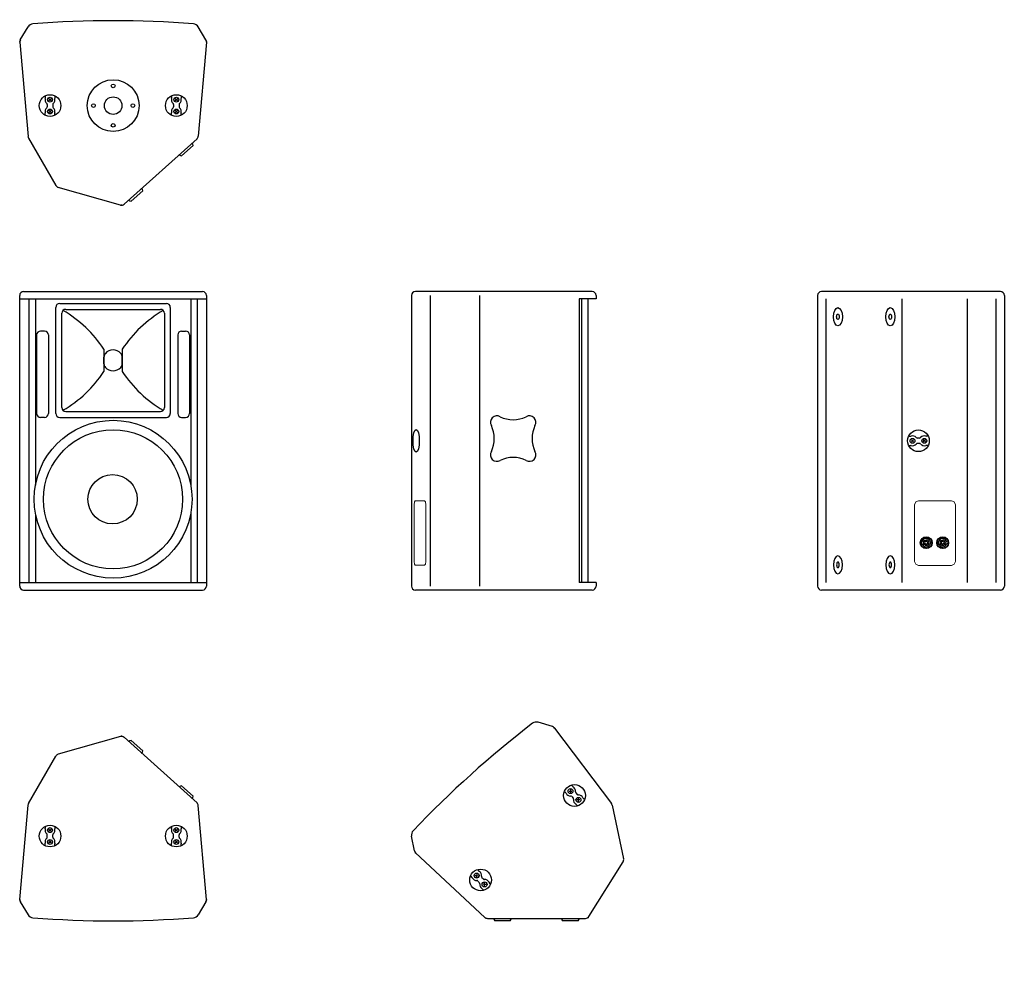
# Model space of a CAD drawing. Extents: x 672 to 2667, y 877 to 2812.
import ezdxf

# ---------------------------------------------------------------- set-up
doc = ezdxf.new("R2010")
doc.units = 0
for name, color, linetype in [('KF_CA_1215_6_M_BOTTOM', 7, 'CONTINUOUS'), ('KF_CA_1215_6_M_FRONT', 7, 'CONTINUOUS'), ('KF_CA_1215_6_M_REAR', 7, 'CONTINUOUS'), ('KF_CA_1215_6_M_SIDE', 7, 'CONTINUOUS'), ('KF_CA_1215_6_M_TOP', 7, 'CONTINUOUS')]:
    doc.layers.add(name, color=color, linetype=linetype)

# ---------------------------------------------------------------- blocks, each defined once
blk = doc.blocks.new('KF_CA_1215_6_M_BOTTOM')
at = {"layer": 'KF_CA_1215_6_M_BOTTOM'}
for p, q in [((-188.1, -38.4), (-172.4, -12.4)), ((188.2, -38.4), (172.5, -12.4)), ((-189.2, -43.2), (-172.5, -234.4)), ((189.3, -43.2), (172.6, -233.8)), ((-137.4, -152.2), (-137.4, -156.4)), ((-130, -157.9), (-127.9, -160)), ((-125.8, -157.9), (-127.9, -160)), ((-118.4, -152.2), (-118.4, -156.4)), ((118.6, -152.2), (118.6, -156.4)), ((126, -157.9), (128.1, -160)), ((130.2, -157.9), (128.1, -160)), ((137.6, -152.2), (137.6, -156.4)), ((-133.4, -169.8), (-133.4, -174.2)), ((-127.9, -160), (-130, -162.1)), ((-127.9, -160), (-125.8, -162.1)), ((-122.4, -169.8), (-122.4, -174.2)), ((122.6, -169.8), (122.6, -174.2)), ((128.1, -160), (126, -162.1)), ((128.1, -160), (130.2, -162.1)), ((133.6, -169.8), (133.6, -174.2)), ((-137.4, -191.8), (-137.4, -187.6)), ((-127.9, -184), (-130, -181.9)), ((-130, -186.1), (-127.9, -184)), ((-127.9, -184), (-125.8, -181.9)), ((-125.8, -186.1), (-127.9, -184)), ((-118.4, -191.8), (-118.4, -187.6)), ((118.6, -191.8), (118.6, -187.6)), ((128.1, -184), (126, -181.9)), ((126, -186.1), (128.1, -184)), ((128.1, -184), (130.2, -181.9)), ((130.2, -186.1), (128.1, -184)), ((137.6, -191.8), (137.6, -187.6)), ((-171.5, -237.7), (-115.9, -334)), ((170, -239.1), (22.3, -372.1)), ((138.9, -273.8), (162.2, -252.8)), ((14.7, -373.8), (-111.2, -337.7)), ((36.7, -365.8), (60.1, -344.8))]:
    blk.add_line(p, q, dxfattribs=at)
for centre, radius in [((0.1, -172), 52.5), ((0.1, -132), 3.75), ((-127.9, -172), 22), ((-127.9, -160), 5), ((0.1, -172), 17.8), ((128.1, -172), 22), ((128.1, -160), 5), ((-127.9, -184), 5), ((-39.9, -172), 3.75), ((40.1, -172), 3.75), ((128.1, -184), 5), ((0.1, -212), 3.75)]:
    blk.add_circle(centre, radius, dxfattribs=at)
for centre, radius, start, end in [((0.1, -2070.2), 2070.2, 85.4927, 94.51), ((-161.7, -18.9), 12.5, 94.5094, 148.9999), ((161.9, -18.9), 12.5, 31.0001, 85.4906), ((-181.2, -42.5), 8, 149, 185.0001), ((181.3, -42.5), 8, 354.9999, 31), ((-127.9, -160), 10, 164.0576, 229.1678), ((-140.4, -156.4), 3, 344.0576, 0), ((-127.9, -160), 10, 310.8322, 15.9424), ((-115.4, -156.4), 3, 180, 195.9424), ((128.1, -160), 10, 164.0576, 229.1678), ((115.6, -156.4), 3, 344.0576, 0), ((128.1, -160), 10, 310.8322, 15.9424), ((140.6, -156.4), 3, 180, 195.9424), ((-127.9, -184), 10, 130.8322, 195.9424), ((-136.4, -169.8), 3, 0, 49.1678), ((-136.4, -174.2), 3, 310.8322, 0), ((-119.4, -169.8), 3, 130.8322, 180), ((-119.4, -174.2), 3, 180, 229.1678), ((-127.9, -184), 10, 344.0576, 49.1678), ((128.1, -184), 10, 130.8322, 195.9424), ((119.6, -169.8), 3, 0, 49.1678), ((119.6, -174.2), 3, 310.8322, 0), ((136.6, -169.8), 3, 130.8322, 180), ((136.6, -174.2), 3, 180, 229.1678), ((128.1, -184), 10, 344.0576, 49.1678), ((-140.4, -187.6), 3, 0, 15.9424), ((-115.4, -187.6), 3, 164.0576, 180), ((115.6, -187.6), 3, 0, 15.9424), ((140.6, -187.6), 3, 164.0576, 180), ((-164.6, -233.7), 8, 185.0001, 210.0001), ((164.6, -233.1), 8, 312, 354.9999), ((143.4, -255.4), 19, 7.8133, 24.6185), ((143.4, -255.4), 19, 239.3815, 256.1867), ((-109, -330), 8, 210.0001, 254), ((41.2, -347.4), 19, 7.8133, 24.6185), ((16.9, -366.1), 8, 254, 312), ((41.2, -347.4), 19, 239.3815, 256.1867)]:
    blk.add_arc(centre, radius, start, end, dxfattribs=at)
for p in [(-189.2, -42.5), (189.3, -42.5), (16.9, -374.1)]:
    blk.add_point(p, dxfattribs=at)
blk = doc.blocks.new('KF_CA_1215_6_FRONT')
at = {"layer": 'KF_CA_1215_6_M_FRONT'}
for p, q in [((-181.3, 0), (181.3, 0)), ((-189.3, -597), (-189.3, -8)), ((-189.2, -15), (189.2, -15)), ((-170.5, -15), (-170.5, -590)), ((-157.5, -15), (-157.5, -392.4)), ((157.5, -15), (157.5, -393.2)), ((170.5, -15), (170.5, -590)), ((189.3, -8), (189.3, -597)), ((-116, -247), (-116, -32)), ((-108, -24), (108, -24)), ((-96, -36), (96, -36)), ((116, -32), (116, -247)), ((-104, -235), (-104, -44)), ((104, -44), (104, -235)), ((-155, -88), (-155, -247)), ((-139, -80), (-147, -80)), ((-131, -88), (-131, -247)), ((131, -88), (131, -247)), ((139, -80), (147, -80)), ((155, -88), (155, -247)), ((-18.5, -116.9), (-18.5, -162.1)), ((18.6, -116.9), (18.6, -162.1)), ((-18.5, -146.3), (-18.5, -132.7)), ((18.6, -146.3), (18.6, -132.7)), ((-139, -255), (-147, -255)), ((-108, -255), (108, -255)), ((-96, -243), (96, -243)), ((139, -255), (147, -255)), ((-157.5, -451.6), (-157.5, -590)), ((157.5, -447.5), (157.5, -590)), ((-189.2, -590), (189.2, -590)), ((-181.3, -605), (181.3, -605))]:
    blk.add_line(p, q, dxfattribs=at)
for centre, radius in [((0, -421), 160), ((0, -421), 141), ((-1, -421), 50)]:
    blk.add_circle(centre, radius, dxfattribs=at)
for centre, radius, start, end in [((-181.3, -8), 8, 90, 180), ((181.3, -8), 8, 0, 90), ((-108, -32), 8, 90, 180), ((-96, -44), 8, 90, 180), ((-228.2, -255.4), 251.3, 33.4602, 59.7435), ((228.3, -255.4), 251.3, 120.2565, 146.5398), ((96, -44), 8, 0, 90), ((108, -32), 8, 0, 90), ((-147, -88), 8, 90, 180), ((-139, -88), 8, 0, 90), ((139, -88), 8, 90, 180), ((147, -88), 8, 0, 90), ((0, -139.5), 21.2, 42.291, 137.709), ((-7.4, -132.7), 11.1, 137.709, 180), ((7.5, -132.7), 11.1, 0, 42.291), ((-7.4, -146.3), 11.1, 180, 222.291), ((0, -139.5), 21.2, 222.291, 317.709), ((7.5, -146.3), 11.1, 317.709, 0), ((-228.2, -23.6), 251.3, 300.2565, 326.5398), ((228.3, -23.6), 251.3, 213.4602, 239.7435), ((-96, -235), 8, 180, 270), ((96, -235), 8, 270, 0), ((-147, -247), 8, 180, 270), ((-139, -247), 8, 270, 0), ((-108, -247), 8, 180, 270), ((108, -247), 8, 270, 0), ((139, -247), 8, 180, 270), ((147, -247), 8, 270, 0), ((-181.3, -597), 8, 180, 270), ((181.3, -597), 8, 270, 0)]:
    blk.add_arc(centre, radius, start, end, dxfattribs=at)
blk = doc.blocks.new('KF_CA_1215_6_SIDE')
at = {"layer": 'KF_CA_1215_6_M_SIDE'}
for p, q in [((179.1, 0), (-179.1, 0)), ((-187.1, -8), (-187.1, -597)), ((-149.3, -8), (-149.3, -597)), ((-49, -8), (-49, -597)), ((152.6, -15), (152.6, -590)), ((187.1, -15), (152.6, -15)), ((157.6, -15), (157.6, -590)), ((170.6, -15), (170.6, -590)), ((187.1, -8), (187.1, -15)), ((187.1, -590), (152.6, -590)), ((187.1, -590), (187.1, -597)), ((179.1, -605), (-179.1, -605))]:
    blk.add_line(p, q, dxfattribs=at)
at = {"layer": 'KF_CA_1215_6_M_SIDE', "lineweight": 0}
for p, q in [((-181.3, -426.3), (-181.9, -432)), ((-181.9, -432), (-181.9, -547)), ((-158.9, -426.3), (-160.5, -424)), ((-158.2, -432), (-158.9, -426.3)), ((-158.2, -547), (-158.2, -432)), ((-181.9, -547), (-181.3, -552.6)), ((-158.9, -552.6), (-158.2, -547))]:
    blk.add_line(p, q, dxfattribs=at)
for points in [[(-181.3, -426.3), (-179.7, -424), (-160.5, -424)], [(-158.9, -552.6), (-160.5, -554.9), (-179.7, -554.9), (-181.3, -552.6)]]:
    blk.add_lwpolyline(points, dxfattribs=at)
at = {"layer": 'KF_CA_1215_6_M_SIDE'}
for centre, radius, start, end in [((179.1, -8), 8, 0, 90), ((-179.1, -8), 8, 90, 180), ((-14.2, -264.8), 13, 58.6012, 211.4006), ((18.9, -198.8), 60.9, 244.3941, 295.6054), ((52, -264.8), 13, 328.6012, 121.4006), ((-81.3, -298), 62, 334.7358, 25.264), ((119.2, -298), 62, 154.7358, 205.264), ((-14.1, -331.2), 13, 148.6012, 301.4006), ((19, -397.1), 60.8, 64.3725, 115.627), ((52, -331.2), 13, 238.6013, 31.4006), ((-179.1, -597), 8, 180, 270), ((179.1, -597), 8, 270, 0)]:
    blk.add_arc(centre, radius, start, end, dxfattribs=at)
blk.add_ellipse((-177.6, -302.5), major_axis=(0, 22.9), ratio=0.276753, dxfattribs=at)
blk = doc.blocks.new('KF_CA_1215_6_REAR')
at = {"layer": 'KF_CA_1215_6_M_REAR'}
for p, q in [((181.3, 0), (-181.3, 0)), ((-189.3, -8), (-189.3, -597)), ((-172.2, -15), (-172.2, -590)), ((-18.7, -15), (-18.7, -590)), ((114, -15), (114, -590)), ((172.2, -15), (172.2, -590)), ((189.3, -8), (189.3, -597)), ((-4.7, -293), (-0.4, -293)), ((17.3, -297), (13, -297)), ((35, -293), (30.7, -293)), ((-4.7, -312), (-0.4, -312)), ((1, -300.4), (3.2, -302.5)), ((1, -304.6), (3.2, -302.5)), ((3.2, -302.5), (5.3, -300.4)), ((3.2, -302.5), (5.3, -304.6)), ((17.3, -308), (13, -308)), ((27.2, -302.5), (25, -300.4)), ((27.2, -302.5), (25, -304.6)), ((29.3, -300.4), (27.2, -302.5)), ((29.3, -304.6), (27.2, -302.5)), ((35, -312), (30.7, -312)), ((21.9, -506.3), (22.9, -506.3)), ((21.9, -512), (22.9, -512)), ((27.2, -505.5), (26.9, -505.2)), ((27, -513.2), (27.3, -512.9)), ((29.1, -507.3), (28.6, -506.8)), ((28.6, -511.5), (29.1, -511)), ((32.8, -507.2), (33.3, -506.7)), ((33.3, -511.4), (32.8, -510.9)), ((34.6, -505.4), (34.9, -505)), ((35, -513.1), (34.7, -512.8)), ((39.3, -507.2), (40.3, -507.2)), ((39.3, -511), (40.3, -511)), ((55.3, -506.3), (56.3, -506.3)), ((55.3, -512), (56.3, -512)), ((60.6, -505.5), (60.3, -505.2)), ((60.4, -513.2), (60.7, -512.9)), ((62.5, -507.3), (62, -506.8)), ((62, -511.5), (62.5, -511)), ((66.2, -507.2), (66.7, -506.7)), ((66.7, -511.4), (66.2, -510.9)), ((68, -505.4), (68.3, -505)), ((68.4, -513.1), (68.1, -512.8)), ((72.7, -507.2), (73.7, -507.2)), ((72.7, -511), (73.7, -511)), ((181.3, -605), (-181.3, -605))]:
    blk.add_line(p, q, dxfattribs=at)
at = {"layer": 'KF_CA_1215_6_M_REAR', "lineweight": 0}
for p, q in [((9.7, -426.4), (7.5, -432)), ((7.5, -432), (7.5, -547)), ((87.9, -426.4), (82.4, -424)), ((90.1, -432), (87.9, -426.4)), ((90.1, -547), (90.1, -432)), ((7.5, -547), (9.7, -552.6)), ((87.9, -552.6), (90.1, -547))]:
    blk.add_line(p, q, dxfattribs=at)
for points in [[(9.7, -426.4), (15.2, -424), (82.4, -424)], [(87.9, -552.6), (82.4, -555), (15.2, -555), (9.7, -552.6)]]:
    blk.add_lwpolyline(points, dxfattribs=at)
at = {"layer": 'KF_CA_1215_6_M_REAR'}
for centre, radius in [((15.2, -302.5), 22), ((3.2, -302.5), 5), ((27.2, -302.5), 5), ((31, -509.1), 12), ((31, -509.1), 11.4), ((64.4, -509.1), 12), ((64.4, -509.1), 11.4)]:
    blk.add_circle(centre, radius, dxfattribs=at)
for centre, radius, start, end in [((-181.3, -8), 8, 90, 180), ((181.3, -8), 8, 0, 90), ((-0.4, -290), 3, 270, 285.9424), ((3.2, -302.5), 10, 40.8322, 105.9424), ((13, -294), 3, 220.8322, 270), ((17.3, -294), 3, 270, 319.1678), ((27.2, -302.5), 10, 74.0576, 139.1678), ((30.7, -290), 3, 254.0576, 270), ((-0.4, -315), 3, 74.0576, 90), ((3.2, -302.5), 10, 254.0576, 319.1678), ((13, -311), 3, 90, 139.1678), ((17.3, -311), 3, 40.8322, 90), ((27.2, -302.5), 10, 220.8322, 285.9424), ((30.7, -315), 3, 90, 105.9424), ((31, -509.1), 9.5, 162.5424, 197.4576), ((31, -509.1), 8.55, 12.8396, 160.5288), ((31, -509.1), 8.55, 199.4712, 347.1604), ((31, -509.1), 5.7, 135.8579, 225.8583), ((31, -509.1), 5.22, 45.8579, 135.8579), ((31, -509.1), 5.22, 225.8583, 315.8579), ((31, -509.1), 3.32, 135.8585, 225.8591), ((31, -509.1), 2.61, 45.857, 135.8588), ((31, -509.1), 2.61, 225.8597, 315.8588), ((31, -509.1), 3.32, 315.8585, 45.857), ((31, -509.1), 5.7, 315.8579, 45.8578), ((31, -509.1), 9.5, 348.463, 11.537), ((64.4, -509.1), 9.5, 162.5424, 197.4576), ((64.4, -509.1), 8.55, 12.8396, 160.5288), ((64.4, -509.1), 8.55, 199.4712, 347.1604), ((64.4, -509.1), 5.7, 135.8579, 225.8583), ((64.4, -509.1), 5.22, 45.8579, 135.8579), ((64.4, -509.1), 5.22, 225.8583, 315.8579), ((64.4, -509.1), 3.32, 135.8585, 225.8591), ((64.4, -509.1), 2.61, 45.857, 135.8588), ((64.4, -509.1), 2.61, 225.8597, 315.8588), ((64.4, -509.1), 3.32, 315.8585, 45.857), ((64.4, -509.1), 5.7, 315.8579, 45.8578), ((64.4, -509.1), 9.5, 348.463, 11.537), ((-181.3, -597), 8, 180, 270), ((181.3, -597), 8, 270, 0)]:
    blk.add_arc(centre, radius, start, end, dxfattribs=at)
for centre, major_axis in [((-148, -51.1), (0, 18.5)), ((-41.8, -51.1), (0, 18.5)), ((-148, -51.1), (0, 5.55)), ((-41.8, -51.1), (0, 5.55))]:
    blk.add_ellipse(centre, major_axis=major_axis, ratio=0.486667, dxfattribs=at)
at = {"layer": 'KF_CA_1215_6_M_REAR', "extrusion": (0, 0, -1)}
for centre, major_axis in [((-148, -553.9), (0, -18.5)), ((-41.8, -553.9), (0, -18.5)), ((-148, -553.9), (0, -5.55)), ((-41.8, -553.9), (0, -5.55))]:
    blk.add_ellipse(centre, major_axis=major_axis, ratio=0.486667, dxfattribs=at)
blk = doc.blocks.new('KF_CA_1215_6_TOP')
at = {"layer": 'KF_CA_1215_6_M_TOP'}
for p, q in [((14.7, 373.8), (-111.2, 337.7)), ((170, 239.1), (22.3, 372.1)), ((36.7, 365.8), (60.1, 344.8)), ((-171.5, 237.7), (-115.9, 334)), ((138.9, 273.8), (162.2, 252.8)), ((-189.2, 43.2), (-172.5, 234.4)), ((189.3, 43.2), (172.6, 233.8)), ((-137.4, 191.8), (-137.4, 187.6)), ((-130, 186.1), (-127.9, 184)), ((-127.9, 184), (-130, 181.9)), ((-125.8, 186.1), (-127.9, 184)), ((-127.9, 184), (-125.8, 181.9)), ((-118.4, 191.8), (-118.4, 187.6)), ((118.6, 191.8), (118.6, 187.6)), ((126, 186.1), (128.1, 184)), ((128.1, 184), (126, 181.9)), ((130.2, 186.1), (128.1, 184)), ((128.1, 184), (130.2, 181.9)), ((137.6, 191.8), (137.6, 187.6)), ((-133.4, 169.8), (-133.4, 174.2)), ((-127.9, 160), (-130, 162.1)), ((-130, 157.9), (-127.9, 160)), ((-127.9, 160), (-125.8, 162.1)), ((-125.8, 157.9), (-127.9, 160)), ((-122.4, 169.8), (-122.4, 174.2)), ((122.6, 169.8), (122.6, 174.2)), ((128.1, 160), (126, 162.1)), ((126, 157.9), (128.1, 160)), ((128.1, 160), (130.2, 162.1)), ((130.2, 157.9), (128.1, 160)), ((133.6, 169.8), (133.6, 174.2)), ((-137.4, 152.2), (-137.4, 156.4)), ((-118.4, 152.2), (-118.4, 156.4)), ((118.6, 152.2), (118.6, 156.4)), ((137.6, 152.2), (137.6, 156.4)), ((-188.1, 38.4), (-172.4, 12.4)), ((188.2, 38.4), (172.5, 12.4))]:
    blk.add_line(p, q, dxfattribs=at)
for centre, radius in [((-127.9, 172), 22), ((-127.9, 184), 5), ((128.1, 172), 22), ((128.1, 184), 5), ((-127.9, 160), 5), ((128.1, 160), 5)]:
    blk.add_circle(centre, radius, dxfattribs=at)
for centre, radius, start, end in [((16.9, 366.1), 8, 48, 106), ((41.2, 347.4), 19, 103.8133, 120.6185), ((41.2, 347.4), 19, 335.3815, 352.1867), ((-109, 330), 8, 106, 149.9999), ((143.4, 255.4), 19, 103.8133, 120.6185), ((143.4, 255.4), 19, 335.3815, 352.1867), ((-164.6, 233.7), 8, 149.9999, 174.9999), ((164.6, 233.1), 8, 5.0001, 48), ((-127.9, 184), 10, 164.0576, 229.1678), ((-140.4, 187.6), 3, 344.0576, 0), ((-127.9, 184), 10, 310.8322, 15.9424), ((-115.4, 187.6), 3, 180, 195.9424), ((128.1, 184), 10, 164.0576, 229.1678), ((115.6, 187.6), 3, 344.0576, 0), ((128.1, 184), 10, 310.8322, 15.9424), ((140.6, 187.6), 3, 180, 195.9424), ((-127.9, 160), 10, 130.8322, 195.9424), ((-136.4, 174.2), 3, 0, 49.1678), ((-136.4, 169.8), 3, 310.8322, 0), ((-119.4, 174.2), 3, 130.8322, 180), ((-119.4, 169.8), 3, 180, 229.1678), ((-127.9, 160), 10, 344.0576, 49.1678), ((128.1, 160), 10, 130.8322, 195.9424), ((119.6, 174.2), 3, 0, 49.1678), ((119.6, 169.8), 3, 310.8322, 0), ((136.6, 174.2), 3, 130.8322, 180), ((136.6, 169.8), 3, 180, 229.1678), ((128.1, 160), 10, 344.0576, 49.1678), ((-140.4, 156.4), 3, 0, 15.9424), ((-115.4, 156.4), 3, 164.0576, 180), ((115.6, 156.4), 3, 0, 15.9424), ((140.6, 156.4), 3, 164.0576, 180), ((-181.2, 42.5), 8, 174.9999, 211), ((181.3, 42.5), 8, 329, 5.0001), ((-161.7, 18.9), 12.5, 211.0001, 265.4906), ((0.1, 2070.2), 2070.2, 265.49, 274.5073), ((161.9, 18.9), 12.5, 274.5094, 328.9999)]:
    blk.add_arc(centre, radius, start, end, dxfattribs=at)
for p in [(16.9, 374.1), (-189.2, 42.5), (189.3, 42.5)]:
    blk.add_point(p, dxfattribs=at)

msp = doc.modelspace()

# ---------------------------------------------------------------- block references
at = {"layer": 'KF_CA_1215_6_M_BOTTOM'}
msp.add_blockref('KF_CA_1215_6_M_BOTTOM', (861, 2809.6), dxfattribs=at)
at = {"layer": 'KF_CA_1215_6_M_FRONT'}
msp.add_blockref('KF_CA_1215_6_FRONT', (860.9, 2260.6), dxfattribs=at)
at = {"layer": 'KF_CA_1215_6_M_REAR'}
msp.add_blockref('KF_CA_1215_6_REAR', (2477.9, 2260.6), dxfattribs=at)
at = {"layer": 'KF_CA_1215_6_M_SIDE'}
msp.add_blockref('KF_CA_1215_6_SIDE', (1652.8, 2260.6), dxfattribs=at)
at = {"layer": 'KF_CA_1215_6_M_TOP', "rotation": 222}
msp.add_blockref('KF_CA_1215_6_TOP', (1585.9, 1281.3), dxfattribs=at)
at = {"layer": 'KF_CA_1215_6_M_TOP'}
msp.add_blockref('KF_CA_1215_6_TOP', (861, 984.9), dxfattribs=at)

doc.saveas('drawing.dxf')
